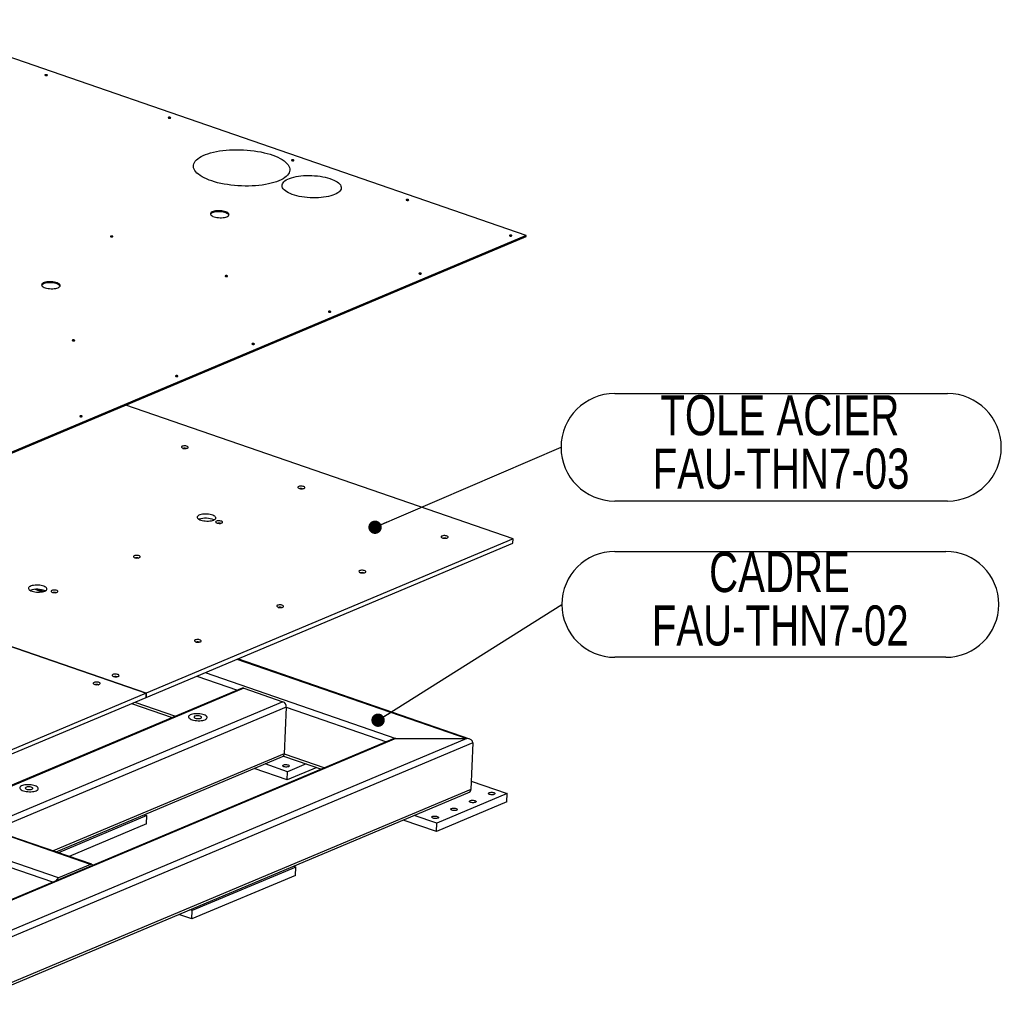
# Model space of a CAD drawing. Header units: millimetres. Extents: x 5 to 589, y 5 to 415.
# Tile 30 of 57: x 356 to 429, y 94 to 168. Entities that reach past the tile are written whole.
import ezdxf

# ---------------------------------------------------------------- set-up
doc = ezdxf.new("R2010")
doc.units = ezdxf.units.MM
doc.layers.add('NOTES', color=6, linetype='Continuous')
doc.layers.add('TRAIT-FORT', color=4, linetype='Continuous', lineweight=25)
doc.styles.add('SLDTEXTSTYLE0', font='TXT', dxfattribs={"width": 0.75})
doc.dimstyles.new('SLDDIMSTYLE2', dxfattribs={"dimtxt": 0.18, "dimasz": 1, "dimexe": 0, "dimexo": 0.0625, "dimgap": 0, "dimtad": 0, "dimtih": 1, "dimtoh": 1, "dimdec": 0, "dimrnd": 1e-09, "dimzin": 0, "dimdsep": 46, "dimtxsty": 'Standard', "dimblk1": 'DOT', "dimblk2": 'DOT', "dimsah": 1, "dimcen": 0.09, "dimadec": 0, "dimazin": 0, "dimtfac": 1, "dimtdec": 0, "dimtofl": 0, "dimtmove": 0, "dimatfit": 3, "dimldrblk": 'DOT', "dimfxl": 1, "dimfrac": 2, "dimtolj": 1, "dimtzin": 0, "dimarcsym": 0})

# ---------------------------------------------------------------- blocks, each defined once
blk = doc.blocks.new('SW_NOTE_11')
at = {"layer": 'NOTES', "color": 0}
for p, q in [((4.025, 4.025), (28.931, 4.025)), ((28.931, -4.025), (4.025, -4.025))]:
    blk.add_line(p, q, dxfattribs=at)
for centre, start, end in [((4.025, 0), 90, 270), ((28.931, 0), 270, 90)]:
    blk.add_arc(centre, 4.025, start, end, dxfattribs=at)
at = {"layer": 'NOTES', "color": 0, "char_height": 3, "attachment_point": 2, "style": 'SLDTEXTSTYLE0'}
for s, insert in [('TOLE ACIER', (16.381, 3.901)), ('FAU-THN7-03', (16.472, -0.099))]:
    blk.add_mtext(s, dxfattribs=dict(at, insert=insert))
blk = doc.blocks.new('_Dot')
at = {"color": 0, "linetype": 'ByBlock', "lineweight": -2}
blk.add_line((-0.5, 0), (-1, 0), dxfattribs=at)
at = {"color": 0, "linetype": 'ByBlock', "const_width": 0.5}
blk.add_lwpolyline([(-0.25, 0, 1), (0.25, 0, 1)], format="xyb", close=True, dxfattribs=at)
blk = doc.blocks.new('SW_NOTE_12')
at = {"layer": 'NOTES', "color": 0}
for p, q in [((3.962, 3.962), (28.742, 3.962)), ((28.742, -3.962), (3.962, -3.962))]:
    blk.add_line(p, q, dxfattribs=at)
for centre, start, end in [((3.962, 0), 90, 270), ((28.742, 0), 270, 90)]:
    blk.add_arc(centre, 3.962, start, end, dxfattribs=at)
at = {"layer": 'NOTES', "color": 0, "char_height": 3, "attachment_point": 2, "style": 'SLDTEXTSTYLE0'}
for s, insert in [('CADRE', (16.288, 3.921)), ('FAU-THN7-02', (16.345, -0.079))]:
    blk.add_mtext(s, dxfattribs=dict(at, insert=insert))

msp = doc.modelspace()

# ---------------------------------------------------------------- linework, layer by layer
at = {"layer": 'TRAIT-FORT', "color": 4, "linetype": 'Continuous', "lineweight": 25}
for p, q in [((393.628, 151.828), (346.844, 167.991)), ((323.573, 122.27), (393.625, 151.751)), ((393.628, 151.828), (323.576, 122.347)), ((393.625, 151.751), (393.628, 151.828)), ((392.642, 129.113), (363.642, 139.132)), ((392.642, 129.113), (365.184, 117.558)), ((392.628, 128.805), (392.642, 129.113)), ((365.171, 117.25), (392.628, 128.805)), ((365.184, 117.558), (336.184, 127.577)), ((336.184, 127.577), (365.184, 117.558)), ((356.835, 125.343), (357.384, 125.153)), ((357.457, 125.167), (356.934, 125.348)), ((371.973, 120.112), (389.18, 114.168)), ((389.394, 114.133), (372.025, 120.134)), ((368.96, 118.844), (372.011, 117.79)), ((369.58, 119.105), (383.868, 114.169)), ((372.354, 117.934), (310.047, 91.713)), ((372.497, 117.935), (310.189, 91.714)), ((322.576, 99.324), (365.17, 117.249)), ((365.184, 117.558), (322.59, 99.633)), ((365.17, 117.249), (365.184, 117.558)), ((365.171, 117.25), (365.17, 117.25)), ((365.184, 117.558), (365.171, 117.25)), ((372.497, 117.935), (375.415, 116.927)), ((375.415, 116.927), (313.108, 90.706)), ((375.66, 116.529), (353.731, 107.301)), ((364.077, 116.789), (367.129, 115.735)), ((364.326, 116.894), (367.377, 115.84)), ((375.66, 116.529), (375.508, 113.031)), ((375.66, 116.529), (383.171, 113.934)), ((383.61, 114.119), (321.113, 87.818)), ((383.868, 114.169), (321.138, 87.77)), ((389.18, 114.168), (321.663, 85.754)), ((389.635, 113.859), (321.695, 85.267)), ((383.868, 114.169), (389.18, 114.168)), ((389.635, 113.859), (389.483, 110.36)), ((375.508, 113.031), (358.213, 105.753)), ((358.428, 105.678), (375.379, 112.812)), ((375.446, 112.861), (378.288, 111.879)), ((375.508, 113.031), (378.537, 111.984)), ((375.764, 111.684), (374.081, 112.266)), ((377.156, 112.27), (375.764, 111.684)), ((375.737, 111.067), (373.263, 111.922)), ((377.947, 111.997), (375.737, 111.067)), ((375.737, 111.067), (375.764, 111.684)), ((389.51, 110.982), (392.204, 110.051)), ((321.511, 81.591), (389.259, 110.102)), ((389.483, 110.36), (321.544, 81.769)), ((392.204, 110.051), (386.924, 107.829)), ((392.177, 109.434), (392.204, 110.051)), ((392.177, 109.434), (386.897, 107.212)), ((365.215, 108.396), (358.609, 105.616)), ((365.034, 108.459), (365.215, 108.396)), ((365.188, 107.779), (365.215, 108.396)), ((386.924, 107.829), (385.241, 108.411)), ((365.188, 107.779), (359.4, 105.343)), ((386.897, 107.212), (384.423, 108.066)), ((386.897, 107.212), (386.924, 107.829)), ((361.01, 104.747), (353.284, 107.416)), ((361.106, 104.753), (353.38, 107.422)), ((358.617, 103.739), (350.891, 106.409)), ((358.178, 103.416), (350.666, 106.011)), ((361.01, 104.747), (358.617, 103.739)), ((376.375, 104.541), (368.63, 101.282)), ((376.194, 104.603), (376.375, 104.541)), ((376.348, 103.923), (376.375, 104.541)), ((376.348, 103.923), (368.603, 100.664)), ((368.603, 100.664), (367.631, 101)), ((368.63, 101.282), (368.449, 101.344)), ((368.603, 100.664), (368.63, 101.282))]:
    msp.add_line(p, q, dxfattribs=at)
at = {"layer": 'TRAIT-FORT', "color": 4, "linetype": 'Continuous', "lineweight": 25, "flags": 128}
for points in [[(357.763, 163.814), (357.78, 163.826), (357.784, 163.839), (357.773, 163.853), (357.75, 163.865), (357.717, 163.872), (357.681, 163.875), (357.646, 163.872), (357.617, 163.865), (357.6, 163.853), (357.596, 163.839), (357.607, 163.826), (357.63, 163.814), (357.663, 163.806), (357.699, 163.804), (357.735, 163.806), (357.763, 163.814)], [(366.991, 160.626), (367.008, 160.637), (367.012, 160.651), (367.001, 160.665), (366.978, 160.676), (366.946, 160.684), (366.909, 160.687), (366.874, 160.684), (366.845, 160.676), (366.828, 160.665), (366.824, 160.651), (366.835, 160.637), (366.858, 160.626), (366.891, 160.618), (366.927, 160.615), (366.963, 160.618), (366.991, 160.626)], [(375.11, 155.932), (374.933, 155.863), (374.742, 155.801), (374.538, 155.744), (374.322, 155.693), (374.095, 155.649), (373.858, 155.612), (373.613, 155.582), (373.361, 155.559), (373.103, 155.543), (372.84, 155.535), (372.575, 155.534), (372.309, 155.54), (372.042, 155.554), (371.777, 155.576), (371.515, 155.604), (371.258, 155.64), (371.006, 155.682), (370.761, 155.731), (370.525, 155.787), (370.299, 155.848), (370.084, 155.915), (369.881, 155.988), (369.691, 156.065), (369.516, 156.147), (369.356, 156.233), (369.212, 156.323), (369.085, 156.416), (368.976, 156.512), (368.885, 156.609), (368.813, 156.708), (368.76, 156.808), (368.726, 156.909), (368.712, 157.01), (368.718, 157.11), (368.744, 157.208), (368.788, 157.305), (368.853, 157.4), (368.936, 157.492), (369.038, 157.581), (369.157, 157.666), (369.294, 157.747), (369.448, 157.823), (369.617, 157.895), (369.801, 157.96), (369.998, 158.02), (370.208, 158.074), (370.43, 158.121), (370.662, 158.162), (370.904, 158.196), (371.153, 158.222), (371.408, 158.242), (371.668, 158.254), (371.932, 158.258), (372.198, 158.255), (372.465, 158.245), (372.731, 158.227), (372.994, 158.203), (373.254, 158.171), (373.509, 158.132), (373.757, 158.086), (373.998, 158.034), (374.229, 157.975), (374.45, 157.911), (374.659, 157.841), (374.856, 157.766), (375.039, 157.686), (375.206, 157.602), (375.358, 157.514), (375.494, 157.422), (375.612, 157.328), (375.712, 157.232), (375.794, 157.133), (375.856, 157.033), (375.9, 156.933), (375.923, 156.832), (375.927, 156.732), (375.912, 156.632), (375.877, 156.534), (375.822, 156.438), (375.748, 156.345), (375.656, 156.254), (375.545, 156.167), (375.417, 156.084), (375.271, 156.006), (375.11, 155.932)], [(376.219, 157.438), (376.237, 157.449), (376.24, 157.463), (376.229, 157.477), (376.206, 157.488), (376.174, 157.496), (376.137, 157.499), (376.102, 157.496), (376.073, 157.488), (376.056, 157.477), (376.052, 157.463), (376.063, 157.449), (376.086, 157.438), (376.119, 157.43), (376.156, 157.427), (376.191, 157.43), (376.219, 157.438)], [(379.279, 154.895), (379.139, 154.842), (378.986, 154.795), (378.82, 154.753), (378.644, 154.719), (378.457, 154.691), (378.263, 154.67), (378.063, 154.656), (377.858, 154.65), (377.651, 154.651), (377.442, 154.659), (377.235, 154.675), (377.031, 154.698), (376.831, 154.727), (376.638, 154.764), (376.453, 154.806), (376.278, 154.855), (376.114, 154.909), (375.963, 154.969), (375.826, 155.033), (375.704, 155.101), (375.598, 155.172), (375.51, 155.246), (375.439, 155.322), (375.388, 155.4), (375.355, 155.478), (375.342, 155.557), (375.348, 155.635), (375.374, 155.712), (375.419, 155.786), (375.483, 155.858), (375.565, 155.927), (375.665, 155.992), (375.781, 156.053), (375.913, 156.108), (376.059, 156.158), (376.219, 156.202), (376.391, 156.24), (376.572, 156.272), (376.763, 156.296), (376.96, 156.313), (377.163, 156.323), (377.37, 156.326), (377.578, 156.322), (377.785, 156.31), (377.991, 156.29), (378.193, 156.264), (378.39, 156.231), (378.579, 156.191), (378.76, 156.146), (378.929, 156.094), (379.087, 156.037), (379.232, 155.976), (379.361, 155.91), (379.475, 155.84), (379.572, 155.767), (379.652, 155.692), (379.713, 155.615), (379.755, 155.537), (379.778, 155.458), (379.781, 155.38), (379.765, 155.302), (379.73, 155.226), (379.675, 155.153), (379.602, 155.083), (379.511, 155.016), (379.403, 154.953), (379.279, 154.895)], [(384.804, 154.472), (384.821, 154.483), (384.824, 154.497), (384.814, 154.511), (384.79, 154.522), (384.758, 154.53), (384.721, 154.533), (384.686, 154.53), (384.658, 154.522), (384.64, 154.511), (384.637, 154.497), (384.647, 154.484), (384.671, 154.472), (384.703, 154.464), (384.74, 154.461), (384.775, 154.464), (384.804, 154.472)], [(371.218, 153.242), (371.284, 153.276), (371.334, 153.314), (371.364, 153.356), (371.375, 153.4), (371.366, 153.444), (371.337, 153.488), (371.289, 153.53), (371.224, 153.569), (371.144, 153.605), (371.049, 153.635), (370.945, 153.659), (370.832, 153.676), (370.716, 153.687), (370.598, 153.689), (370.483, 153.685), (370.373, 153.673), (370.273, 153.654), (370.184, 153.628), (370.109, 153.597), (370.051, 153.56), (370.011, 153.52), (369.99, 153.477), (369.989, 153.433), (370.008, 153.389), (370.047, 153.346), (370.103, 153.305), (370.177, 153.267), (370.264, 153.235), (370.364, 153.207), (370.473, 153.187), (370.588, 153.173), (370.705, 153.166), (370.822, 153.167), (370.935, 153.175), (371.04, 153.191), (371.136, 153.214), (371.218, 153.242)], [(371.366, 153.359), (371.363, 153.367), (371.334, 153.411), (371.286, 153.453), (371.221, 153.492), (371.14, 153.527), (371.046, 153.558), (370.941, 153.582), (370.829, 153.599), (370.713, 153.609), (370.595, 153.612), (370.48, 153.608), (370.37, 153.596), (370.269, 153.576), (370.18, 153.551), (370.106, 153.519), (370.048, 153.483), (370.008, 153.443), (369.993, 153.419)], [(362.666, 151.734), (362.684, 151.746), (362.687, 151.759), (362.677, 151.773), (362.653, 151.785), (362.621, 151.792), (362.584, 151.795), (362.549, 151.792), (362.521, 151.785), (362.503, 151.773), (362.5, 151.759), (362.51, 151.746), (362.534, 151.734), (362.566, 151.726), (362.603, 151.724), (362.638, 151.726), (362.666, 151.734)], [(392.529, 151.803), (392.547, 151.814), (392.55, 151.828), (392.54, 151.842), (392.516, 151.853), (392.484, 151.861), (392.447, 151.864), (392.412, 151.861), (392.383, 151.853), (392.366, 151.842), (392.362, 151.828), (392.373, 151.814), (392.397, 151.803), (392.429, 151.795), (392.466, 151.792), (392.501, 151.795), (392.529, 151.803)], [(385.753, 148.951), (385.77, 148.963), (385.774, 148.976), (385.763, 148.99), (385.74, 149.001), (385.707, 149.009), (385.671, 149.012), (385.636, 149.009), (385.607, 149.001), (385.59, 148.99), (385.586, 148.976), (385.597, 148.963), (385.62, 148.951), (385.653, 148.943), (385.689, 148.941), (385.725, 148.943), (385.753, 148.951)], [(358.58, 147.924), (358.647, 147.958), (358.696, 147.996), (358.727, 148.038), (358.737, 148.081), (358.728, 148.126), (358.7, 148.17), (358.652, 148.212), (358.587, 148.251), (358.506, 148.286), (358.412, 148.316), (358.307, 148.341), (358.195, 148.358), (358.078, 148.368), (357.961, 148.371), (357.846, 148.366), (357.736, 148.354), (357.635, 148.335), (357.546, 148.31), (357.472, 148.278), (357.414, 148.242), (357.373, 148.202), (357.353, 148.159), (357.352, 148.115), (357.371, 148.071), (357.409, 148.027), (357.466, 147.986), (357.539, 147.949), (357.627, 147.916), (357.726, 147.889), (357.835, 147.868), (357.95, 147.854), (358.068, 147.848), (358.185, 147.849), (358.297, 147.857), (358.403, 147.873), (358.498, 147.895), (358.58, 147.924)], [(358.728, 148.041), (358.725, 148.049), (358.696, 148.093), (358.649, 148.135), (358.583, 148.174), (358.503, 148.209), (358.409, 148.239), (358.304, 148.263), (358.192, 148.281), (358.075, 148.291), (357.957, 148.294), (357.842, 148.289), (357.733, 148.277), (357.632, 148.258), (357.543, 148.232), (357.468, 148.201), (357.41, 148.165), (357.37, 148.125), (357.356, 148.1)], [(371.251, 148.768), (371.268, 148.78), (371.272, 148.794), (371.261, 148.807), (371.238, 148.819), (371.205, 148.827), (371.169, 148.829), (371.133, 148.827), (371.105, 148.819), (371.087, 148.807), (371.084, 148.794), (371.095, 148.78), (371.118, 148.768), (371.15, 148.761), (371.187, 148.758), (371.222, 148.761), (371.251, 148.768)], [(378.977, 146.099), (378.994, 146.111), (378.998, 146.124), (378.987, 146.138), (378.964, 146.15), (378.931, 146.157), (378.894, 146.16), (378.859, 146.157), (378.831, 146.15), (378.813, 146.138), (378.81, 146.124), (378.82, 146.111), (378.844, 146.099), (378.876, 146.092), (378.913, 146.089), (378.948, 146.091), (378.977, 146.099)], [(359.81, 143.954), (359.827, 143.965), (359.831, 143.979), (359.82, 143.993), (359.797, 144.004), (359.765, 144.012), (359.728, 144.015), (359.693, 144.012), (359.664, 144.004), (359.647, 143.993), (359.643, 143.979), (359.654, 143.965), (359.677, 143.954), (359.71, 143.946), (359.746, 143.943), (359.782, 143.946), (359.81, 143.954)], [(373.256, 143.692), (373.274, 143.703), (373.277, 143.717), (373.267, 143.731), (373.243, 143.742), (373.211, 143.75), (373.174, 143.753), (373.139, 143.75), (373.11, 143.742), (373.093, 143.731), (373.089, 143.717), (373.1, 143.703), (373.124, 143.692), (373.156, 143.684), (373.193, 143.681), (373.228, 143.684), (373.256, 143.692)], [(367.536, 141.285), (367.553, 141.296), (367.557, 141.31), (367.546, 141.323), (367.523, 141.335), (367.49, 141.343), (367.454, 141.345), (367.419, 141.343), (367.39, 141.335), (367.373, 141.323), (367.369, 141.31), (367.38, 141.296), (367.403, 141.285), (367.436, 141.277), (367.472, 141.274), (367.508, 141.277), (367.536, 141.285)], [(360.371, 138.269), (360.388, 138.281), (360.392, 138.294), (360.381, 138.308), (360.358, 138.32), (360.325, 138.327), (360.289, 138.33), (360.253, 138.327), (360.225, 138.32), (360.208, 138.308), (360.204, 138.294), (360.215, 138.281), (360.238, 138.269), (360.271, 138.262), (360.307, 138.259), (360.343, 138.262), (360.371, 138.269)], [(368.269, 135.915), (368.307, 135.938), (368.326, 135.964), (368.324, 135.992), (368.302, 136.019), (368.26, 136.044), (368.202, 136.064), (368.134, 136.077), (368.06, 136.083), (367.987, 136.081), (367.92, 136.071), (367.866, 136.055), (367.827, 136.032), (367.808, 136.006), (367.81, 135.978), (367.833, 135.951), (367.875, 135.926), (367.932, 135.906), (368.001, 135.893), (368.074, 135.887), (368.148, 135.889), (368.214, 135.898), (368.269, 135.915)], [(368.187, 135.853), (368.186, 135.859), (368.172, 135.877), (368.141, 135.892), (368.098, 135.902), (368.049, 135.906), (368.003, 135.902), (367.965, 135.892), (367.942, 135.877), (367.937, 135.859), (367.947, 135.845)], [(376.996, 132.9), (377.035, 132.922), (377.054, 132.949), (377.052, 132.977), (377.029, 133.004), (376.987, 133.029), (376.93, 133.049), (376.861, 133.062), (376.788, 133.068), (376.714, 133.066), (376.648, 133.056), (376.593, 133.039), (376.554, 133.017), (376.535, 132.991), (376.537, 132.963), (376.56, 132.935), (376.602, 132.911), (376.66, 132.891), (376.728, 132.877), (376.802, 132.871), (376.875, 132.873), (376.942, 132.883), (376.996, 132.9)], [(370.231, 130.528), (370.298, 130.562), (370.347, 130.6), (370.377, 130.642), (370.388, 130.685), (370.379, 130.73), (370.35, 130.774), (370.303, 130.816), (370.238, 130.855), (370.157, 130.89), (370.063, 130.92), (369.958, 130.944), (369.846, 130.962), (369.729, 130.972), (369.612, 130.975), (369.496, 130.97), (369.387, 130.958), (369.286, 130.939), (369.197, 130.914), (369.123, 130.882), (369.064, 130.846), (369.024, 130.806), (369.004, 130.763), (369.003, 130.719), (369.022, 130.674), (369.06, 130.631), (369.117, 130.59), (369.19, 130.553), (369.278, 130.52), (369.377, 130.493), (369.486, 130.472), (369.601, 130.458), (369.719, 130.452), (369.835, 130.453), (369.948, 130.461), (370.054, 130.477), (370.149, 130.499), (370.231, 130.528)], [(370.836, 130.308), (370.874, 130.33), (370.893, 130.356), (370.891, 130.384), (370.869, 130.412), (370.827, 130.436), (370.769, 130.456), (370.701, 130.47), (370.627, 130.475), (370.554, 130.474), (370.487, 130.464), (370.433, 130.447), (370.394, 130.424), (370.375, 130.398), (370.377, 130.37), (370.4, 130.343), (370.442, 130.318), (370.499, 130.298), (370.568, 130.285), (370.641, 130.279), (370.715, 130.281), (370.781, 130.291), (370.836, 130.308)], [(370.754, 130.246), (370.753, 130.251), (370.739, 130.269), (370.708, 130.285), (370.665, 130.295), (370.617, 130.298), (370.57, 130.295), (370.532, 130.285), (370.509, 130.269), (370.505, 130.251), (370.514, 130.237)], [(387.727, 129.193), (387.765, 129.215), (387.784, 129.242), (387.782, 129.269), (387.759, 129.297), (387.717, 129.322), (387.66, 129.341), (387.592, 129.355), (387.518, 129.361), (387.445, 129.359), (387.378, 129.349), (387.323, 129.332), (387.285, 129.31), (387.266, 129.284), (387.268, 129.256), (387.291, 129.228), (387.332, 129.204), (387.39, 129.184), (387.458, 129.17), (387.532, 129.164), (387.605, 129.166), (387.672, 129.176), (387.727, 129.193)], [(387.644, 129.131), (387.644, 129.136), (387.63, 129.154), (387.599, 129.17), (387.556, 129.18), (387.507, 129.184), (387.461, 129.18), (387.423, 129.17), (387.4, 129.155), (387.395, 129.136), (387.404, 129.122)], [(364.676, 127.715), (364.714, 127.737), (364.733, 127.764), (364.731, 127.792), (364.708, 127.819), (364.666, 127.844), (364.609, 127.864), (364.541, 127.877), (364.467, 127.883), (364.394, 127.881), (364.327, 127.871), (364.272, 127.854), (364.234, 127.832), (364.215, 127.806), (364.217, 127.778), (364.24, 127.75), (364.281, 127.726), (364.339, 127.706), (364.407, 127.692), (364.481, 127.686), (364.554, 127.688), (364.621, 127.698), (364.676, 127.715)], [(364.593, 127.653), (364.593, 127.659), (364.579, 127.677), (364.548, 127.692), (364.505, 127.702), (364.456, 127.706), (364.41, 127.702), (364.372, 127.692), (364.349, 127.677), (364.344, 127.659), (364.353, 127.645)], [(381.566, 126.6), (381.605, 126.623), (381.624, 126.649), (381.622, 126.677), (381.599, 126.704), (381.557, 126.729), (381.5, 126.749), (381.431, 126.762), (381.358, 126.768), (381.284, 126.766), (381.218, 126.757), (381.163, 126.74), (381.124, 126.717), (381.105, 126.691), (381.107, 126.663), (381.13, 126.636), (381.172, 126.611), (381.23, 126.591), (381.298, 126.578), (381.372, 126.572), (381.445, 126.574), (381.512, 126.584), (381.566, 126.6)], [(381.484, 126.539), (381.483, 126.544), (381.469, 126.562), (381.438, 126.577), (381.395, 126.588), (381.347, 126.591), (381.3, 126.588), (381.263, 126.577), (381.24, 126.562), (381.235, 126.544), (381.244, 126.53)], [(357.593, 125.209), (357.66, 125.243), (357.709, 125.282), (357.74, 125.323), (357.751, 125.367), (357.742, 125.411), (357.713, 125.455), (357.665, 125.498), (357.6, 125.537), (357.519, 125.572), (357.425, 125.602), (357.321, 125.626), (357.208, 125.644), (357.092, 125.654), (356.974, 125.657), (356.859, 125.652), (356.749, 125.64), (356.649, 125.621), (356.56, 125.595), (356.485, 125.564), (356.427, 125.528), (356.387, 125.487), (356.366, 125.445), (356.365, 125.401), (356.384, 125.356), (356.422, 125.313), (356.479, 125.272), (356.552, 125.235), (356.64, 125.202), (356.74, 125.175), (356.849, 125.154), (356.964, 125.14), (357.081, 125.133), (357.198, 125.134), (357.311, 125.143), (357.416, 125.158), (357.511, 125.181), (357.593, 125.209)], [(358.515, 125.123), (358.554, 125.145), (358.573, 125.171), (358.571, 125.199), (358.548, 125.227), (358.506, 125.251), (358.449, 125.271), (358.38, 125.285), (358.307, 125.29), (358.233, 125.289), (358.167, 125.279), (358.112, 125.262), (358.073, 125.239), (358.054, 125.213), (358.056, 125.185), (358.079, 125.158), (358.121, 125.133), (358.179, 125.113), (358.247, 125.1), (358.321, 125.094), (358.394, 125.096), (358.461, 125.106), (358.515, 125.123)], [(358.433, 125.061), (358.432, 125.066), (358.418, 125.084), (358.387, 125.1), (358.344, 125.11), (358.296, 125.113), (358.249, 125.11), (358.212, 125.1), (358.189, 125.084), (358.184, 125.066), (358.193, 125.052)], [(375.406, 124.008), (375.444, 124.03), (375.463, 124.057), (375.461, 124.084), (375.439, 124.112), (375.397, 124.137), (375.339, 124.156), (375.271, 124.17), (375.197, 124.176), (375.124, 124.174), (375.057, 124.164), (375.003, 124.147), (374.964, 124.125), (374.945, 124.098), (374.947, 124.071), (374.97, 124.043), (375.012, 124.019), (375.069, 123.999), (375.138, 123.985), (375.211, 123.979), (375.285, 123.981), (375.351, 123.991), (375.406, 124.008)], [(375.324, 123.946), (375.323, 123.951), (375.309, 123.969), (375.278, 123.985), (375.235, 123.995), (375.187, 123.999), (375.14, 123.995), (375.102, 123.985), (375.079, 123.97), (375.075, 123.951), (375.084, 123.937)], [(369.246, 121.415), (369.284, 121.438), (369.303, 121.464), (369.301, 121.492), (369.278, 121.519), (369.236, 121.544), (369.179, 121.564), (369.111, 121.577), (369.037, 121.583), (368.964, 121.581), (368.897, 121.571), (368.842, 121.555), (368.804, 121.532), (368.785, 121.506), (368.787, 121.478), (368.81, 121.451), (368.851, 121.426), (368.909, 121.406), (368.977, 121.393), (369.051, 121.387), (369.124, 121.389), (369.191, 121.399), (369.246, 121.415)], [(369.163, 121.354), (369.163, 121.359), (369.149, 121.377), (369.118, 121.392), (369.075, 121.403), (369.026, 121.406), (368.98, 121.403), (368.942, 121.392), (368.919, 121.377), (368.914, 121.359), (368.923, 121.345)], [(363.085, 118.823), (363.124, 118.845), (363.143, 118.872), (363.141, 118.899), (363.118, 118.927), (363.076, 118.952), (363.019, 118.971), (362.95, 118.985), (362.877, 118.991), (362.803, 118.989), (362.737, 118.979), (362.682, 118.962), (362.643, 118.94), (362.624, 118.913), (362.626, 118.886), (362.649, 118.858), (362.691, 118.834), (362.749, 118.814), (362.817, 118.8), (362.891, 118.794), (362.964, 118.796), (363.031, 118.806), (363.085, 118.823)], [(363.003, 118.761), (363.002, 118.766), (362.988, 118.784), (362.957, 118.8), (362.914, 118.81), (362.866, 118.814), (362.819, 118.81), (362.782, 118.8), (362.759, 118.785), (362.754, 118.766), (362.763, 118.752)], [(361.677, 118.23), (361.716, 118.253), (361.735, 118.279), (361.733, 118.307), (361.71, 118.334), (361.668, 118.359), (361.611, 118.379), (361.542, 118.392), (361.468, 118.398), (361.395, 118.396), (361.329, 118.386), (361.274, 118.37), (361.235, 118.347), (361.216, 118.321), (361.218, 118.293), (361.241, 118.266), (361.283, 118.241), (361.34, 118.221), (361.409, 118.208), (361.483, 118.202), (361.556, 118.204), (361.622, 118.213), (361.677, 118.23)], [(361.595, 118.168), (361.594, 118.174), (361.58, 118.192), (361.549, 118.207), (361.506, 118.217), (361.458, 118.221), (361.411, 118.217), (361.373, 118.207), (361.351, 118.192), (361.346, 118.174), (361.355, 118.16)], [(369.582, 115.582), (369.648, 115.616), (369.698, 115.654), (369.728, 115.695), (369.739, 115.739), (369.73, 115.783), (369.701, 115.827), (369.654, 115.87), (369.588, 115.909), (369.508, 115.944), (369.414, 115.974), (369.309, 115.998), (369.197, 116.016), (369.08, 116.026), (368.962, 116.029), (368.847, 116.024), (368.738, 116.012), (368.637, 115.993), (368.548, 115.967), (368.473, 115.936), (368.415, 115.9), (368.375, 115.86), (368.354, 115.817), (368.353, 115.773), (368.372, 115.728), (368.411, 115.685), (368.467, 115.644), (368.541, 115.607), (368.628, 115.574), (368.728, 115.547), (368.837, 115.526), (368.952, 115.512), (369.069, 115.505), (369.186, 115.506), (369.299, 115.515), (369.404, 115.53), (369.5, 115.553), (369.582, 115.582)], [(369.582, 115.582), (369.648, 115.616), (369.698, 115.654), (369.728, 115.695), (369.739, 115.739), (369.73, 115.783), (369.701, 115.827), (369.654, 115.87), (369.588, 115.909), (369.508, 115.944), (369.414, 115.974), (369.309, 115.998), (369.197, 116.016), (369.08, 116.026), (368.962, 116.029), (368.847, 116.024), (368.738, 116.012), (368.637, 115.993), (368.548, 115.967), (368.473, 115.936), (368.415, 115.9), (368.375, 115.86), (368.354, 115.817), (368.353, 115.773), (368.372, 115.728), (368.411, 115.685), (368.467, 115.644), (368.541, 115.607), (368.628, 115.574), (368.728, 115.547), (368.837, 115.526), (368.952, 115.512), (369.069, 115.505), (369.186, 115.506), (369.299, 115.515), (369.404, 115.53), (369.5, 115.553), (369.582, 115.582)], [(369.264, 115.691), (369.304, 115.715), (369.326, 115.742), (369.326, 115.771), (369.305, 115.799), (369.265, 115.826), (369.209, 115.847), (369.141, 115.863), (369.066, 115.872), (368.989, 115.873), (368.916, 115.866), (368.853, 115.852), (368.804, 115.832), (368.773, 115.806), (368.762, 115.778), (368.772, 115.749), (368.803, 115.721), (368.851, 115.697), (368.914, 115.678), (368.986, 115.665), (369.063, 115.66), (369.139, 115.663), (369.208, 115.674), (369.264, 115.691)], [(375.807, 112.196), (375.855, 112.174), (375.886, 112.149), (375.898, 112.122), (375.89, 112.096), (375.862, 112.073), (375.817, 112.054), (375.758, 112.041), (375.691, 112.035), (375.62, 112.037), (375.551, 112.046), (375.49, 112.062), (375.442, 112.084), (375.411, 112.109), (375.399, 112.136), (375.407, 112.162), (375.435, 112.186), (375.48, 112.205), (375.539, 112.218), (375.606, 112.223), (375.677, 112.221), (375.746, 112.212), (375.807, 112.196)], [(356.944, 110.263), (357.011, 110.297), (357.06, 110.336), (357.091, 110.377), (357.102, 110.421), (357.092, 110.465), (357.064, 110.509), (357.016, 110.551), (356.951, 110.591), (356.87, 110.626), (356.776, 110.656), (356.671, 110.68), (356.559, 110.697), (356.442, 110.708), (356.325, 110.711), (356.21, 110.706), (356.1, 110.694), (355.999, 110.675), (355.91, 110.649), (355.836, 110.618), (355.778, 110.581), (355.738, 110.541), (355.717, 110.498), (355.716, 110.454), (355.735, 110.41), (355.773, 110.367), (355.83, 110.326), (355.903, 110.288), (355.991, 110.256), (356.091, 110.229), (356.199, 110.208), (356.314, 110.194), (356.432, 110.187), (356.549, 110.188), (356.661, 110.196), (356.767, 110.212), (356.862, 110.235), (356.944, 110.263)], [(356.944, 110.263), (357.011, 110.297), (357.06, 110.336), (357.091, 110.377), (357.102, 110.421), (357.092, 110.465), (357.064, 110.509), (357.016, 110.551), (356.951, 110.591), (356.87, 110.626), (356.776, 110.656), (356.671, 110.68), (356.559, 110.697), (356.442, 110.708), (356.325, 110.711), (356.21, 110.706), (356.1, 110.694), (355.999, 110.675), (355.91, 110.649), (355.836, 110.618), (355.778, 110.581), (355.738, 110.541), (355.717, 110.498), (355.716, 110.454), (355.735, 110.41), (355.773, 110.367), (355.83, 110.326), (355.903, 110.288), (355.991, 110.256), (356.091, 110.229), (356.199, 110.208), (356.314, 110.194), (356.432, 110.187), (356.549, 110.188), (356.661, 110.196), (356.767, 110.212), (356.862, 110.235), (356.944, 110.263)], [(356.627, 110.373), (356.667, 110.396), (356.688, 110.423), (356.688, 110.452), (356.668, 110.481), (356.628, 110.507), (356.572, 110.529), (356.504, 110.545), (356.428, 110.554), (356.351, 110.555), (356.278, 110.548), (356.215, 110.534), (356.166, 110.513), (356.135, 110.488), (356.125, 110.46), (356.135, 110.431), (356.165, 110.403), (356.214, 110.378), (356.276, 110.359), (356.349, 110.347), (356.426, 110.342), (356.501, 110.345), (356.57, 110.355), (356.627, 110.373)], [(391.191, 110.118), (391.239, 110.096), (391.27, 110.071), (391.282, 110.045), (391.274, 110.018), (391.246, 109.995), (391.201, 109.976), (391.142, 109.963), (391.075, 109.957), (391.003, 109.959), (390.935, 109.969), (390.874, 109.985), (390.826, 110.006), (390.795, 110.031), (390.783, 110.058), (390.791, 110.084), (390.819, 110.108), (390.864, 110.127), (390.922, 110.14), (390.99, 110.145), (391.061, 110.143), (391.13, 110.134), (391.191, 110.118)], [(389.783, 109.525), (389.831, 109.504), (389.862, 109.479), (389.874, 109.452), (389.866, 109.426), (389.838, 109.402), (389.793, 109.383), (389.734, 109.37), (389.666, 109.365), (389.595, 109.367), (389.527, 109.376), (389.466, 109.392), (389.418, 109.414), (389.387, 109.439), (389.375, 109.466), (389.383, 109.492), (389.411, 109.515), (389.456, 109.534), (389.514, 109.547), (389.582, 109.553), (389.653, 109.551), (389.722, 109.542), (389.783, 109.525)], [(388.375, 108.933), (388.423, 108.911), (388.454, 108.886), (388.466, 108.859), (388.458, 108.833), (388.43, 108.81), (388.385, 108.791), (388.326, 108.778), (388.258, 108.772), (388.187, 108.774), (388.119, 108.783), (388.058, 108.8), (388.01, 108.821), (387.978, 108.846), (387.966, 108.873), (387.975, 108.899), (388.002, 108.923), (388.048, 108.942), (388.106, 108.955), (388.174, 108.96), (388.245, 108.958), (388.314, 108.949), (388.375, 108.933)], [(386.966, 108.34), (387.014, 108.319), (387.046, 108.294), (387.058, 108.267), (387.05, 108.241), (387.022, 108.217), (386.977, 108.198), (386.918, 108.185), (386.85, 108.18), (386.779, 108.181), (386.711, 108.191), (386.65, 108.207), (386.602, 108.228), (386.57, 108.254), (386.558, 108.28), (386.567, 108.307), (386.594, 108.33), (386.639, 108.349), (386.698, 108.362), (386.766, 108.368), (386.837, 108.366), (386.906, 108.356), (386.966, 108.34)]]:
    msp.add_lwpolyline(points, dxfattribs=at)
at = {"layer": 'TRAIT-FORT', "color": 4, "linetype": 'Continuous', "lineweight": 25}
for centre, radius, start, end in [((376.779, 132.609), 0.282, 70.64156, 104.38401), ((369.629, 129.206), 1.465, 65.06933, 109.9561), ((356.991, 123.888), 1.465, 65.06933, 109.9561), ((372.427, 117.75), 0.198, 69.43751, 111.73653), ((375.249, 116.551), 0.411, 356.97256, 66.11666), ((375.276, 113.02), 0.232, 296.52592, 2.60431), ((361.063, 104.629), 0.129, 23.20539, 114.28242), ((358.81, 103.389), 0.401, 118.91464, 160.35861)]:
    msp.add_arc(centre, radius, start, end, dxfattribs=at)
for centre, start_param, end_param in [((383.854, 113.86), 1.520593, 2.097816), ((389.166, 113.859), 6.232982, 7.803778), ((389.015, 110.36), 5.239408, 6.232982)]:
    msp.add_ellipse(centre, major_axis=(0.469, 0.015), ratio=0.657633, start_param=start_param, end_param=end_param, dxfattribs=at)

# ---------------------------------------------------------------- block references
at = {"layer": 'NOTES', "color": 211}
for name, p in [('SW_NOTE_11', (396.226, 135.975)), ('SW_NOTE_12', (396.289, 124.214))]:
    msp.add_blockref(name, p, dxfattribs=at)

# ---------------------------------------------------------------- leaders
for points in [[(382.306, 129.989), (396.226, 135.975)], [(382.532, 115.543), (396.289, 124.214)]]:
    msp.add_leader(points, dimstyle='SLDDIMSTYLE2', dxfattribs=at)

doc.saveas('drawing.dxf')
